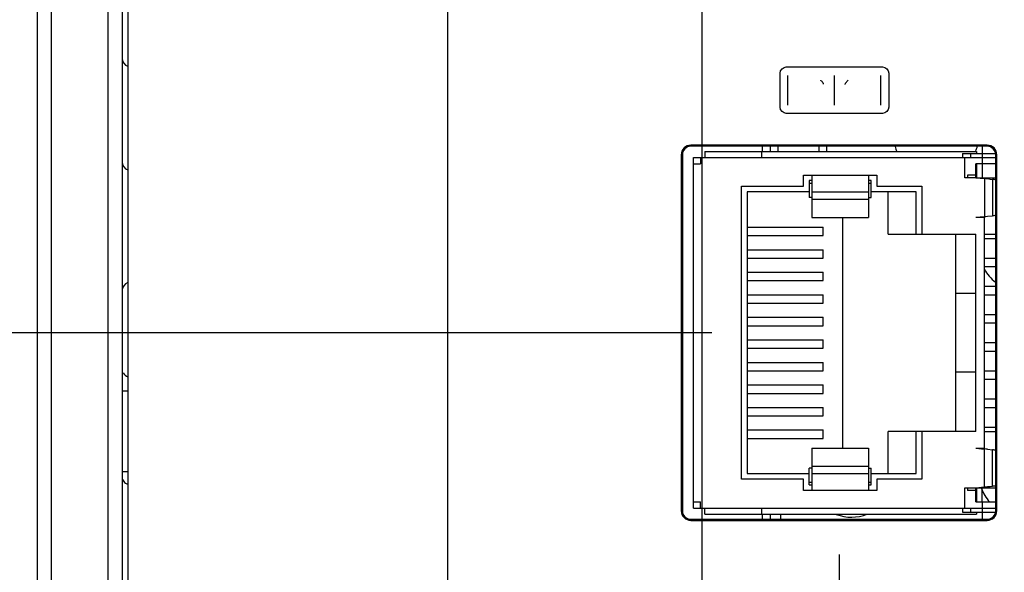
# Model space of a CAD drawing. Header units: inches. Extents: x 0 to 34, y 0 to 22.
# Tile 16 of 121: x 15.4 to 17.2, y 6.2 to 7.1. Entities that reach past the tile are written whole.
import ezdxf

# ---------------------------------------------------------------- set-up
doc = ezdxf.new("R2010")
doc.units = ezdxf.units.IN
doc.header["$LTSCALE"] = 1.87
doc.header["$MEASUREMENT"] = 0
doc.layers.get('0').update_dxf_attribs({"linetype": 'CONTINUOUS'})
doc.layers.add('5_ALL_CURVES', color=7, linetype='CONTINUOUS')
doc.layers.add('DIMENSIONS', color=7, linetype='CONTINUOUS')
doc.styles.get("Standard").update_dxf_attribs({"font": 'txt', "width": 0.8})
doc.dimstyles.new('DIMSTYLE_1', dxfattribs={"dimtxt": 0.125, "dimasz": 0.18, "dimexe": 0.125, "dimexo": 0.0625, "dimgap": 0.0625, "dimtad": 0, "dimtih": 1, "dimtoh": 1, "dimdec": 3, "dimzin": 4, "dimdsep": 46, "dimtxsty": 'STANDARD', "dimblk": '_FILLED', "dimblk1": '_FILLED', "dimblk2": '_FILLED', "dimcen": 0.09, "dimadec": 0, "dimazin": 0, "dimtp": 0.001, "dimtm": 0.001, "dimtfac": 1, "dimtdec": 3, "dimtofl": 0, "dimtmove": 0, "dimatfit": 3, "dimldrblk": '_FILLED', "dimfxl": 1, "dimtolj": 1, "dimtzin": 4, "dimarcsym": 0})

# ---------------------------------------------------------------- blocks, each defined once
blk = doc.blocks.new('_FILLED')
at = {"color": 0, "linetype": 'BYBLOCK'}
blk.add_solid([(0, 0), (-1, 0.1736), (-1, -0.1736)], dxfattribs=at)
blk = doc.blocks.new('*D17')
at = {"layer": 'DIMENSIONS', "color": 2, "linetype": 'CONTINUOUS'}
for p, q in [((16.5395, 7.7985), (14.8136, 7.7985)), ((14.9386, 7.7985), (14.9386, 7.4313)), ((14.9386, 6.588), (14.9386, 6.9938)), ((16.6351, 6.588), (14.8136, 6.588))]:
    blk.add_line(p, q, dxfattribs=at)
at = {"layer": 'DIMENSIONS', "color": 2, "linetype": 'CONTINUOUS', "xscale": 0.18, "yscale": 0.18, "zscale": 0.18}
for p, rotation in [((14.9386, 7.7985), 90), ((14.9386, 6.588), 270)]:
    blk.add_blockref('_FILLED', p, dxfattribs=dict(at, rotation=rotation))
at = {"layer": 'DIMENSIONS', "color": 2, "linetype": 'CONTINUOUS', "insert": (14.8386, 7.3688), "char_height": 0.125, "width": 0.7, "attachment_point": 2, "line_spacing_factor": 0.9}
blk.add_mtext('1.210\\P[30.75]', dxfattribs=at)
blk = doc.blocks.new('*D18')
at = {"layer": 'DIMENSIONS', "color": 2, "linetype": 'CONTINUOUS'}
for p, q in [((16.6351, 6.588), (14.8136, 6.588)), ((14.9386, 6.588), (14.9386, 6.2645)), ((14.9386, 5.527), (14.9386, 5.827)), ((17.0521, 5.527), (14.8136, 5.527))]:
    blk.add_line(p, q, dxfattribs=at)
at = {"layer": 'DIMENSIONS', "color": 2, "linetype": 'CONTINUOUS', "xscale": 0.18, "yscale": 0.18, "zscale": 0.18}
for p, rotation in [((14.9386, 6.588), 90), ((14.9386, 5.527), 270)]:
    blk.add_blockref('_FILLED', p, dxfattribs=dict(at, rotation=rotation))
at = {"layer": 'DIMENSIONS', "color": 2, "linetype": 'CONTINUOUS', "insert": (14.8386, 6.202), "char_height": 0.125, "width": 0.7, "attachment_point": 2, "line_spacing_factor": 0.9}
blk.add_mtext('1.061\\P[26.95]', dxfattribs=at)
blk = doc.blocks.new('*D26')
at = {"layer": 'DIMENSIONS', "color": 2, "linetype": 'CONTINUOUS'}
for p, q in [((16.617, 7.461), (16.617, 3.802)), ((16.166, 7.4523), (16.166, 3.802)), ((16.166, 3.927), (15.2765, 3.927)), ((16.617, 3.927), (16.977, 3.927))]:
    blk.add_line(p, q, dxfattribs=at)
at = {"layer": 'DIMENSIONS', "color": 2, "linetype": 'CONTINUOUS', "xscale": 0.18, "yscale": 0.18, "zscale": 0.18}
blk.add_blockref('_FILLED', (16.166, 3.927), dxfattribs=at)
at = {"layer": 'DIMENSIONS', "color": 2, "linetype": 'CONTINUOUS', "xscale": 0.18, "yscale": 0.18, "zscale": 0.18, "rotation": 180}
blk.add_blockref('_FILLED', (16.617, 3.927), dxfattribs=at)
at = {"layer": 'DIMENSIONS', "color": 2, "linetype": 'CONTINUOUS', "insert": (15.214, 3.9895), "char_height": 0.125, "width": 1.225, "attachment_point": 3, "line_spacing_factor": 0.9}
blk.add_mtext('.451{\\Ftxt.shx;\\W1.000000;\\H0.125000; }[11.45]', dxfattribs=at)
blk = doc.blocks.new('*D29')
at = {"layer": 'DIMENSIONS', "color": 2, "linetype": 'CONTINUOUS'}
for p, q in [((16.8606, 6.1945), (16.8606, 3.052)), ((15.4386, 4.7645), (15.4386, 3.052)), ((15.4386, 3.177), (15.7371, 3.177)), ((16.8606, 3.177), (16.5621, 3.177))]:
    blk.add_line(p, q, dxfattribs=at)
at = {"layer": 'DIMENSIONS', "color": 2, "linetype": 'CONTINUOUS', "xscale": 0.18, "yscale": 0.18, "zscale": 0.18, "rotation": 180}
blk.add_blockref('_FILLED', (15.4386, 3.177), dxfattribs=at)
at = {"layer": 'DIMENSIONS', "color": 2, "linetype": 'CONTINUOUS', "xscale": 0.18, "yscale": 0.18, "zscale": 0.18}
blk.add_blockref('_FILLED', (16.8606, 3.177), dxfattribs=at)
at = {"layer": 'DIMENSIONS', "color": 2, "linetype": 'CONTINUOUS', "insert": (16.0496, 3.2395), "char_height": 0.125, "width": 0.7, "attachment_point": 2, "line_spacing_factor": 0.9}
blk.add_mtext('1.422\\P[36.12]', dxfattribs=at)
blk = doc.blocks.new('*D32')
at = {"layer": 'DIMENSIONS', "color": 2, "linetype": 'CONTINUOUS'}
for p, q in [((16.8606, 6.1945), (16.8606, 2.302)), ((16.9622, 5.1554), (16.9622, 2.302)), ((16.8606, 2.427), (16.4953, 2.427)), ((16.9622, 2.427), (17.3222, 2.427))]:
    blk.add_line(p, q, dxfattribs=at)
at = {"layer": 'DIMENSIONS', "color": 2, "linetype": 'CONTINUOUS', "xscale": 0.18, "yscale": 0.18, "zscale": 0.18}
blk.add_blockref('_FILLED', (16.8606, 2.427), dxfattribs=at)
at = {"layer": 'DIMENSIONS', "color": 2, "linetype": 'CONTINUOUS', "xscale": 0.18, "yscale": 0.18, "zscale": 0.18, "rotation": 180}
blk.add_blockref('_FILLED', (16.9622, 2.427), dxfattribs=at)
at = {"layer": 'DIMENSIONS', "color": 2, "linetype": 'CONTINUOUS', "insert": (16.2328, 2.4895), "char_height": 0.125, "width": 0.6, "attachment_point": 3, "line_spacing_factor": 0.9}
blk.add_mtext('.102\\P[2.58]', dxfattribs=at)

msp = doc.modelspace()

# ---------------------------------------------------------------- linework, layer by layer
at = {"color": 7, "linetype": 'CONTINUOUS'}
for p, q in [((15.4636, 4.4496), (15.4636, 11.2544)), ((15.4386, 4.4751), (15.4386, 11.229)), ((15.5634, 10.595), (15.5634, 5.1091)), ((15.5886, 10.595), (15.5886, 5.1091)), ((15.5991, 10.595), (15.5991, 5.109)), ((17.1236, 6.921), (16.5976, 6.921)), ((17.1236, 6.919), (16.5976, 6.919)), ((16.724, 6.919), (16.724, 6.91)), ((16.7386, 6.919), (16.7386, 6.91)), ((16.7523, 6.919), (16.7523, 6.91)), ((16.8249, 6.919), (16.8249, 6.91)), ((16.8386, 6.919), (16.8386, 6.91)), ((16.5806, 6.904), (16.5806, 6.272)), ((16.5826, 6.904), (16.5826, 6.272)), ((16.6226, 6.91), (17.1046, 6.91)), ((16.6226, 6.91), (16.6226, 6.899)), ((16.7232, 6.91), (16.7232, 6.899)), ((17.0796, 6.9065), (17.1386, 6.9065)), ((17.0796, 6.9065), (17.0796, 6.899)), ((17.0936, 6.9065), (17.0936, 6.899)), ((17.1046, 6.91), (17.1046, 6.9065)), ((17.1386, 6.272), (17.1386, 6.904)), ((17.1406, 6.272), (17.1406, 6.904)), ((16.6026, 6.899), (17.1386, 6.899)), ((16.6026, 6.277), (16.6026, 6.899)), ((16.6026, 6.888), (16.6146, 6.888)), ((16.6146, 6.899), (16.6146, 6.888)), ((17.0836, 6.863), (17.0836, 6.899)), ((17.1386, 6.888), (17.1036, 6.888)), ((17.1036, 6.863), (17.1036, 6.888)), ((17.1046, 6.888), (17.1046, 6.863)), ((17.1146, 6.899), (17.1146, 6.888)), ((16.7976, 6.868), (16.9276, 6.868)), ((16.7976, 6.848), (16.7976, 6.868)), ((16.8126, 6.868), (16.8126, 6.7926)), ((16.9126, 6.868), (16.9126, 6.7926)), ((16.9276, 6.868), (16.9276, 6.848)), ((17.1036, 6.868), (17.0886, 6.868)), ((17.0886, 6.868), (17.0886, 6.863)), ((16.6876, 6.848), (16.7976, 6.848)), ((16.6876, 6.328), (16.6876, 6.848)), ((16.8126, 6.858), (16.8076, 6.858)), ((16.8076, 6.858), (16.8076, 6.828)), ((16.8126, 6.853), (16.8076, 6.853)), ((16.9176, 6.858), (16.9126, 6.858)), ((16.9176, 6.853), (16.9126, 6.853)), ((16.9176, 6.828), (16.9176, 6.858)), ((16.9276, 6.848), (17.0076, 6.848)), ((17.0076, 6.848), (17.0076, 6.763)), ((17.1036, 6.863), (17.0836, 6.863)), ((17.1036, 6.863), (17.1186, 6.8617)), ((17.1186, 6.863), (17.1386, 6.863)), ((17.1186, 6.8617), (17.1186, 6.7944)), ((17.1286, 6.8607), (17.1328, 6.8603)), ((17.1328, 6.8603), (17.1328, 6.7958)), ((16.8076, 6.838), (16.6976, 6.838)), ((16.6976, 6.838), (16.6976, 6.338)), ((16.8126, 6.838), (16.9126, 6.838)), ((16.9976, 6.838), (16.9176, 6.838)), ((16.9476, 6.763), (16.9476, 6.838)), ((16.9976, 6.763), (16.9976, 6.838)), ((16.8126, 6.828), (16.8076, 6.828)), ((16.8126, 6.8251), (16.9126, 6.8251)), ((16.9126, 6.828), (16.9176, 6.828)), ((17.1238, 6.7949), (17.1328, 6.7958)), ((16.8126, 6.7926), (16.9126, 6.7926)), ((16.8676, 6.3835), (16.8676, 6.7926)), ((17.1036, 6.793), (17.1186, 6.7944)), ((17.1036, 6.793), (17.1186, 6.793)), ((17.1186, 6.383), (17.1186, 6.793)), ((16.6976, 6.7755), (16.8326, 6.7755)), ((16.6976, 6.7605), (16.8326, 6.7605)), ((16.8326, 6.7605), (16.8326, 6.7755)), ((16.9476, 6.763), (17.1036, 6.763)), ((17.0676, 6.413), (17.0676, 6.763)), ((17.1036, 6.413), (17.1036, 6.763)), ((17.1186, 6.763), (17.1386, 6.763)), ((17.1186, 6.7555), (17.1386, 6.7555)), ((16.6976, 6.7355), (16.8326, 6.7355)), ((16.8326, 6.7205), (16.8326, 6.7355)), ((16.6976, 6.7205), (16.8326, 6.7205)), ((17.1186, 6.7205), (17.1386, 6.7205)), ((16.6976, 6.6955), (16.8326, 6.6955)), ((16.8326, 6.6805), (16.8326, 6.6955)), ((17.1186, 6.7055), (17.1386, 6.7055)), ((16.6976, 6.6805), (16.8326, 6.6805)), ((17.1036, 6.658), (17.0676, 6.658)), ((17.1186, 6.6705), (17.1386, 6.6705)), ((16.6976, 6.6555), (16.8326, 6.6555)), ((16.6976, 6.6405), (16.8326, 6.6405)), ((16.8326, 6.6405), (16.8326, 6.6555)), ((17.1186, 6.6555), (17.1386, 6.6555)), ((16.6976, 6.6155), (16.8326, 6.6155)), ((16.8326, 6.6005), (16.8326, 6.6155)), ((17.1186, 6.6205), (17.1386, 6.6205)), ((17.1186, 6.6055), (17.1386, 6.6055)), ((16.6976, 6.6005), (16.8326, 6.6005)), ((16.6976, 6.5755), (16.8326, 6.5755)), ((16.8326, 6.5605), (16.8326, 6.5755)), ((17.1186, 6.5705), (17.1386, 6.5705)), ((16.6976, 6.5605), (16.8326, 6.5605)), ((17.1186, 6.5555), (17.1386, 6.5555)), ((16.6976, 6.5355), (16.8326, 6.5355)), ((16.8326, 6.5205), (16.8326, 6.5355)), ((16.6976, 6.5205), (16.8326, 6.5205)), ((17.1036, 6.518), (17.0676, 6.518)), ((17.1186, 6.5205), (17.1386, 6.5205)), ((17.1186, 6.5055), (17.1386, 6.5055)), ((15.5886, 6.4851), (15.5991, 6.4851)), ((16.6976, 6.4955), (16.8326, 6.4955)), ((16.8326, 6.4805), (16.8326, 6.4955)), ((16.6976, 6.4805), (16.8326, 6.4805)), ((17.1186, 6.4705), (17.1386, 6.4705)), ((16.6976, 6.4555), (16.8326, 6.4555)), ((16.8326, 6.4405), (16.8326, 6.4555)), ((17.1186, 6.4555), (17.1386, 6.4555)), ((16.6976, 6.4405), (16.8326, 6.4405)), ((16.6976, 6.4155), (16.8326, 6.4155)), ((16.8326, 6.4005), (16.8326, 6.4155)), ((17.1036, 6.413), (16.9476, 6.413)), ((16.9476, 6.338), (16.9476, 6.413)), ((16.9976, 6.338), (16.9976, 6.413)), ((17.0076, 6.413), (17.0076, 6.328)), ((17.1186, 6.4205), (17.1386, 6.4205)), ((17.1186, 6.413), (17.1386, 6.413)), ((16.6976, 6.4005), (16.8326, 6.4005)), ((16.8126, 6.3835), (16.9126, 6.3835)), ((16.8126, 6.3835), (16.8126, 6.308)), ((16.9126, 6.3835), (16.9126, 6.308)), ((17.1036, 6.383), (17.1186, 6.383)), ((17.1036, 6.383), (17.1186, 6.3817)), ((17.1186, 6.3144), (17.1186, 6.3817)), ((17.1238, 6.3812), (17.1328, 6.3803)), ((17.1328, 6.3158), (17.1328, 6.3803)), ((15.5886, 6.3418), (15.5991, 6.3418)), ((16.8126, 6.348), (16.8076, 6.348)), ((16.8076, 6.318), (16.8076, 6.348)), ((16.8126, 6.351), (16.9126, 6.351)), ((16.9126, 6.348), (16.9176, 6.348)), ((16.9176, 6.318), (16.9176, 6.348)), ((16.7976, 6.328), (16.6876, 6.328)), ((16.6976, 6.338), (16.8076, 6.338)), ((16.7976, 6.308), (16.7976, 6.328)), ((16.8126, 6.338), (16.9126, 6.338)), ((16.9176, 6.338), (16.9976, 6.338)), ((17.0076, 6.328), (16.9276, 6.328)), ((16.9276, 6.328), (16.9276, 6.308)), ((16.9276, 6.308), (16.7976, 6.308)), ((16.8076, 6.323), (16.8126, 6.323)), ((16.8076, 6.318), (16.8126, 6.318)), ((16.9126, 6.323), (16.9176, 6.323)), ((16.9126, 6.318), (16.9176, 6.318)), ((17.0836, 6.313), (17.1036, 6.313)), ((17.0836, 6.277), (17.0836, 6.313)), ((17.0886, 6.313), (17.0886, 6.308)), ((17.1036, 6.308), (17.0886, 6.308)), ((17.1036, 6.313), (17.1186, 6.3144)), ((17.1036, 6.288), (17.1036, 6.313)), ((17.1046, 6.313), (17.1046, 6.288)), ((17.1186, 6.313), (17.1386, 6.313)), ((17.1286, 6.3153), (17.1328, 6.3158)), ((16.6026, 6.288), (16.6146, 6.288)), ((16.6026, 6.277), (17.1386, 6.277)), ((16.6146, 6.277), (16.6146, 6.288)), ((16.6226, 6.266), (16.6226, 6.277)), ((16.7232, 6.277), (16.7232, 6.266)), ((17.0796, 6.277), (17.0796, 6.2695)), ((17.0936, 6.277), (17.0936, 6.2695)), ((17.1036, 6.288), (17.1386, 6.288)), ((17.1146, 6.288), (17.1146, 6.277)), ((16.5976, 6.257), (17.1236, 6.257)), ((16.5976, 6.255), (17.1236, 6.255)), ((16.6226, 6.266), (17.1046, 6.266)), ((16.724, 6.266), (16.724, 6.257)), ((16.7386, 6.266), (16.7386, 6.257)), ((16.7575, 6.257), (16.7575, 6.266)), ((17.0796, 6.2695), (17.1386, 6.2695)), ((17.1046, 6.2695), (17.1046, 6.266))]:
    msp.add_line(p, q, dxfattribs=at)
at = {"color": 40, "linetype": 'CONTINUOUS'}
for p, q in [((16.767, 7.0599), (16.9377, 7.0599)), ((16.756, 6.9883), (16.756, 7.0489)), ((16.7698, 6.9922), (16.7698, 7.0447)), ((16.8524, 6.9922), (16.8524, 7.0447)), ((16.935, 6.9922), (16.935, 7.0447)), ((16.9487, 7.0489), (16.9487, 6.9883)), ((16.8286, 7.0359), (16.8281, 7.0364)), ((16.8292, 7.0354), (16.8286, 7.0359)), ((16.8298, 7.0347), (16.8292, 7.0354)), ((16.8304, 7.034), (16.8298, 7.0347)), ((16.8311, 7.0331), (16.8304, 7.034)), ((16.8317, 7.0323), (16.8311, 7.0331)), ((16.8321, 7.0315), (16.8317, 7.0323)), ((16.8325, 7.0309), (16.8321, 7.0315)), ((16.8329, 7.0302), (16.8325, 7.0309)), ((16.8332, 7.0295), (16.8329, 7.0302)), ((16.8713, 7.0289), (16.8716, 7.0295)), ((16.8716, 7.0295), (16.8719, 7.0302)), ((16.8719, 7.0302), (16.8723, 7.0309)), ((16.8723, 7.0309), (16.8726, 7.0315)), ((16.8726, 7.0315), (16.8732, 7.0323)), ((16.8732, 7.0323), (16.8736, 7.0331)), ((16.8736, 7.0331), (16.8744, 7.034)), ((16.8744, 7.034), (16.875, 7.0347)), ((16.875, 7.0347), (16.8756, 7.0354)), ((16.8756, 7.0354), (16.8762, 7.0359)), ((16.8762, 7.0359), (16.8767, 7.0364)), ((16.9377, 6.9773), (16.767, 6.9773)), ((17.1036, 6.863), (17.1186, 6.863)), ((17.1036, 6.313), (17.1186, 6.313))]:
    msp.add_line(p, q, dxfattribs=at)
at = {"color": 7, "linetype": 'CONTINUOUS'}
for centre, radius, start, end in [((15.6036, 7.0753), 0.015, 180, 251.9619), ((16.5976, 6.904), 0.017, 90, 180), ((16.5976, 6.904), 0.015, 90, 180), ((17.1236, 6.904), 0.017, 0, 90), ((17.1236, 6.904), 0.015, 0, 90), ((15.6036, 6.8913), 0.015, 180, 251.9612), ((16.939, 4.8637), 2.0061, 84.7146, 84.8637), ((17.078, 6.3686), 0.4947, 84.1249, 84.6884), ((17.0202, 5.98), 0.8874, 82.2866, 82.712), ((17.0202, 7.6761), 0.8874, 277.288, 277.7134), ((16.939, 8.7924), 2.0061, 275.1363, 275.2854), ((15.6036, 6.6628), 0.015, 108.0388, 180), ((15.6036, 6.5243), 0.015, 209, 251.9613), ((16.939, 4.3837), 2.0061, 84.7146, 84.8637), ((17.0202, 5.5), 0.8874, 82.2866, 82.712), ((16.939, 8.3124), 2.0061, 275.1363, 275.2854), ((17.078, 6.8075), 0.4947, 275.3116, 275.8751), ((17.0202, 7.1961), 0.8874, 277.288, 277.7134), ((16.5976, 6.272), 0.017, 180, 270), ((16.5976, 6.272), 0.015, 180, 270), ((17.1236, 6.272), 0.017, 270, 360), ((17.1236, 6.272), 0.015, 270, 360)]:
    msp.add_arc(centre, radius, start, end, dxfattribs=at)
for centre, major_axis, start_param, end_param in [((17.033, 6.937), (0.0752, 0), -2.897497, -2.76851), ((17.033, 6.937), (0.0752, 0), -0.361283, -0.244106), ((17.183, 6.737), (0.0741, 0), -2.629479, -2.219318), ((17.183, 6.337), (0.0741, 0), -2.791673, -2.417346), ((16.883, 6.337), (0.0763, 0), -1.937151, -1.201036)]:
    msp.add_ellipse(centre, major_axis=major_axis, ratio=0.999973, start_param=start_param, end_param=end_param, dxfattribs=at)
at = {"color": 40, "linetype": 'CONTINUOUS'}
for points in [[(16.756, 7.0489), (16.756, 7.054), (16.7618, 7.0599), (16.767, 7.0599)], [(16.9377, 7.0599), (16.9429, 7.0599), (16.9487, 7.054), (16.9487, 7.0489)], [(16.767, 6.9773), (16.7618, 6.9773), (16.756, 6.9831), (16.756, 6.9883)], [(16.9487, 6.9883), (16.9487, 6.9831), (16.9429, 6.9773), (16.9377, 6.9773)]]:
    msp.add_open_spline(points, degree=3, dxfattribs=at)
at = {"color": 7, "linetype": 'CONTINUOUS'}
msp.add_open_spline([(15.5886, 6.332), (15.5886, 6.3306), (15.5891, 6.3277), (15.5913, 6.3239), (15.5947, 6.3208), (15.5975, 6.3195), (15.5989, 6.3191)], degree=3, knots=[0, 0, 0, 0, 0.24041, 0.486417, 0.739251, 1, 1, 1, 1], dxfattribs=at)
at = {"layer": '5_ALL_CURVES', "color": 40, "linetype": 'CONTINUOUS'}
for p, q in [((17.1146, 6.919), (17.1146, 6.899)), ((17.1146, 6.888), (17.1146, 6.862)), ((17.1146, 6.288), (17.1146, 6.314)), ((17.1146, 6.277), (17.1146, 6.257))]:
    msp.add_line(p, q, dxfattribs=at)

# ---------------------------------------------------------------- dimensions: what is measured, and where the dimension line sits
at = {"layer": 'DIMENSIONS', "color": 2, "linetype": 'CONTINUOUS'}
for base, p1, p2, picture, middle in [((14.93859, 6.58805), (16.602, 7.79849), (16.69759, 6.58805), '*D17', (14.93859, 7.21254)), ((14.9386, 5.527), (16.6976, 6.588), (17.1146, 5.527), '*D18', (14.9386, 6.0457))]:
    dim = msp.add_linear_dim(base=base, p1=p1, p2=p2, angle=270, dimstyle='DIMSTYLE_1', dxfattribs=at)
    dim.commit()
    dim.dimension.update_dxf_attribs({"geometry": picture, "text_midpoint": middle, "dimtype": 160})
for base, p1, p2, picture, middle in [((16.617, 3.927), (16.166, 7.5148), (16.617, 7.5235), '*D26', (14.6015, 3.927)), ((16.8606, 3.177), (15.4386, 4.827), (16.8606, 6.257), '*D29', (16.1496, 3.0833)), ((16.9622, 2.427), (16.8606, 6.257), (16.9622, 5.2179), '*D32', (16.1328, 2.3333))]:
    dim = msp.add_linear_dim(base=base, p1=p1, p2=p2, dimstyle='DIMSTYLE_1', dxfattribs=at)
    dim.commit()
    dim.dimension.update_dxf_attribs({"geometry": picture, "text_midpoint": middle, "dimtype": 160})

doc.saveas('drawing.dxf')
